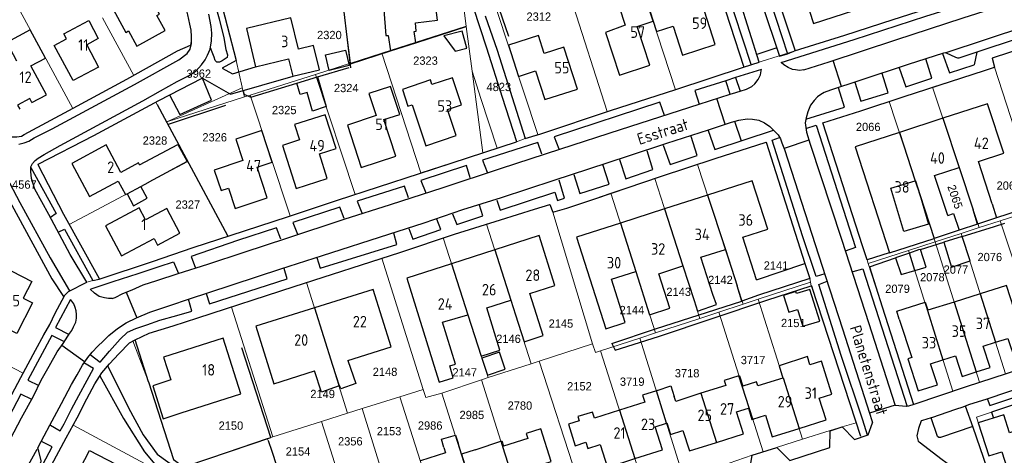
# Model space of a CAD drawing. Header units: metres. Extents: x 233874 to 239264, y 443832 to 448222.
# Tile 128 of 195: x 236482 to 236697, y 445817 to 445912. Entities that reach past the tile are written whole.
import ezdxf
from ezdxf.enums import TextEntityAlignment as Align

# ---------------------------------------------------------------- set-up
doc = ezdxf.new("R2010")
doc.units = ezdxf.units.M
doc.header["$MEASUREMENT"] = 0
for name, color, linetype in [('DAKRAND', 4, 'Continuous'), ('DAKRAND-BYG', 4, 'Continuous'), ('Goud-kadastrale grenzen', 13, 'Continuous'), ('HEG', 253, 'Continuous'), ('HEK', 253, 'Continuous'), ('HOOFDGEBOUW', 4, 'Continuous'), ('HUISNUMMER', 253, 'Continuous'), ('KANTVERH', 253, 'Continuous'), ('RASTER', 253, 'Continuous'), ('STRAATNAAM', 253, 'Continuous'), ('TUSSENMUUR', 253, 'Continuous')]:
    doc.layers.add(name, color=color, linetype=linetype)
doc.layers.add('G01 kadestrale perceelsgrens', color=73, linetype='Continuous', lineweight=0)
doc.layers.add('Z01 perceelnummer', color=73, linetype='Continuous', lineweight=13)
doc.styles.get("Standard").update_dxf_attribs({"font": 'iso.shx'})
doc.styles.add('Styledgn001', font='dgn001.shx')

# ---------------------------------------------------------------- blocks, each defined once
blk = doc.blocks.new('A$C1532452F')
at = {"layer": 'G01 kadestrale perceelsgrens'}
for p, q in [((236616.016, 445924.489), (236625.064, 445896.868)), ((236645.09, 445923.335), (236651.061, 445905.334)), ((236480.449, 445917.588), (236493.899, 445892.802)), ((236552.358, 445918.206), (236554.291, 445902.63)), ((236601.329, 445919.723), (236610.181, 445892.092)), ((236578.995, 445914.654), (236579.483, 445910.68)), ((236585.977, 445914.773), (236595.106, 445887.078)), ((236500.325, 445912.531), (236507.137, 445899.944)), ((236527.108, 445912.107), (236529.405, 445903.218)), ((236561.161, 445904.826), (236579.483, 445910.68)), ((236579.483, 445910.68), (236579.489, 445910.634)), ((236579.489, 445910.634), (236580.768, 445900.876)), ((236519.521, 445906.564), (236519.719, 445907.813)), ((236554.395, 445902.664), (236561.161, 445904.826)), ((236561.161, 445904.826), (236569.626, 445878.746)), ((236639.961, 445901.807), (236651.061, 445905.334)), ((236529.405, 445903.218), (236530.717, 445897.39)), ((236546.668, 445900.195), (236554.291, 445902.63)), ((236554.291, 445902.63), (236554.395, 445902.664)), ((236580.768, 445900.876), (236583.094, 445883.127)), ((236639.861, 445901.976), (236639.961, 445901.807)), ((236694.506, 445901.788), (236703.494, 445873.795)), ((236532.45, 445895.653), (236546.668, 445900.195)), ((236546.668, 445900.195), (236555.344, 445874.06)), ((236514.306, 445889.856), (236530.753, 445897.251)), ((236530.717, 445897.39), (236530.753, 445897.251)), ((236530.753, 445897.251), (236531.268, 445895.275)), ((236680.984, 445897.39), (236691.155, 445866.854)), ((236512.271, 445893.657), (236511.98, 445894.175)), ((236514.306, 445889.856), (236531.268, 445895.275)), ((236531.268, 445895.275), (236532.45, 445895.653)), ((236532.45, 445895.653), (236541.192, 445869.388)), ((236671.565, 445894.327), (236681.566, 445863.743)), ((236514.306, 445889.856), (236512.271, 445893.657)), ((236514.581, 445889.343), (236514.306, 445889.856)), ((236514.581, 445889.343), (236518.915, 445881.25)), ((236586.221, 445884.144), (236590.44, 445885.517)), ((236590.44, 445885.517), (236592.314, 445886.208)), ((236592.314, 445886.208), (236595.106, 445887.078)), ((236583.094, 445883.127), (236586.221, 445884.144)), ((236493.099, 445867.495), (236518.915, 445881.25)), ((236518.915, 445881.25), (236527.533, 445865.159)), ((236569.626, 445878.746), (236583.094, 445883.127)), ((236629.857, 445880.601), (236639.798, 445850.178)), ((236611.006, 445874.325), (236620.546, 445877.528)), ((236620.546, 445877.528), (236630.36, 445847.074)), ((236611.006, 445874.325), (236620.683, 445843.924)), ((236695.727, 445868.338), (236704.399, 445871.152)), ((236598.37, 445870.179), (236607.014, 445841.525)), ((236691.155, 445866.854), (236695.727, 445868.338)), ((236695.727, 445868.338), (236705.75, 445837.938)), ((236583.907, 445867.61), (236593.659, 445837.221)), ((236687.253, 445865.588), (236691.155, 445866.854)), ((236527.533, 445865.159), (236527.653, 445864.941)), ((236574.491, 445864.613), (236584.258, 445834.213)), ((236681.566, 445863.743), (236687.253, 445865.588)), ((236687.253, 445865.588), (236696.861, 445835.024)), ((236675.771, 445861.863), (236681.566, 445863.743)), ((236681.566, 445863.743), (236691.186, 445833.177)), ((236544.742, 445854.879), (236561.155, 445860.169)), ((236561.155, 445860.169), (236570.128, 445831.622)), ((236666.745, 445859.821), (236667.003, 445859.018)), ((236667.003, 445859.018), (236675.771, 445861.863)), ((236675.771, 445861.863), (236685.402, 445831.256)), ((236498.202, 445855.345), (236499.588, 445855.628)), ((236654.255, 445855.794), (236654.434, 445854.98)), ((236496.936, 445854.948), (236498.202, 445855.345)), ((236544.742, 445854.879), (236553.698, 445826.458)), ((236643.034, 445851.239), (236654.434, 445854.98)), ((236654.589, 445854.156), (236654.434, 445854.98)), ((236639.798, 445850.178), (236643.034, 445851.239)), ((236643.034, 445851.239), (236652.708, 445820.819)), ((236528.011, 445849.439), (236528.391, 445849.563)), ((236537.403, 445821.339), (236528.391, 445849.563)), ((236634.447, 445848.421), (236639.798, 445850.178)), ((236457.306, 445848.636), (236483.079, 445835.144)), ((236620.683, 445843.924), (236630.36, 445847.074)), ((236630.36, 445847.074), (236634.447, 445848.421)), ((236644.098, 445818.062), (236634.447, 445848.421)), ((236608.759, 445839.996), (236617.304, 445842.798)), ((236617.304, 445842.798), (236620.683, 445843.924)), ((236625.964, 445815.005), (236617.304, 445842.798)), ((236506.958, 445842.169), (236510.33, 445833.298)), ((236595.343, 445837.761), (236607.014, 445841.525)), ((236608.759, 445839.996), (236617.58, 445812.282)), ((236584.258, 445834.213), (236593.659, 445837.221)), ((236593.659, 445837.221), (236595.343, 445837.761)), ((236595.343, 445837.761), (236605.013, 445808.2)), ((236582.792, 445833.718), (236584.258, 445834.213)), ((236691.186, 445833.177), (236696.861, 445835.024)), ((236574.192, 445830.837), (236582.792, 445833.718)), ((236582.792, 445833.718), (236592.163, 445804.257)), ((236556.884, 445827.46), (236565.075, 445830.034)), ((236565.075, 445830.034), (236570.128, 445831.622)), ((236565.075, 445830.034), (236575.073, 445798.587)), ((236570.128, 445831.622), (236570.69, 445829.834)), ((236570.69, 445829.834), (236574.192, 445830.837)), ((236574.192, 445830.837), (236583.574, 445801.42)), ((236547.97, 445824.659), (236553.698, 445826.458)), ((236553.698, 445826.458), (236556.884, 445827.46)), ((236556.884, 445827.46), (236565.723, 445798.906)), ((236537.403, 445821.339), (236547.97, 445824.659)), ((236547.97, 445824.659), (236557.041, 445796.152)), ((236658.725, 445822.654), (236661.343, 445823.463)), ((236661.343, 445823.463), (236664.367, 445824.351)), ((236536.203, 445820.937), (236536.945, 445821.195)), ((236536.945, 445821.195), (236537.403, 445821.339)), ((236652.708, 445820.819), (236658.725, 445822.654)), ((236536.203, 445820.937), (236536.359, 445820.478)), ((236647.068, 445818.992), (236652.708, 445820.819)), ((236630.036, 445813.26), (236641.733, 445817.322)), ((236641.733, 445817.322), (236644.098, 445818.062)), ((236644.098, 445818.062), (236647.068, 445818.992))]:
    blk.add_line(p, q, dxfattribs=at)
at = {"layer": 'G01 kadestrale perceelsgrens', "flags": 128}
for points in [[(236519.719, 445907.813), (236519.724, 445908.46), (236519.642, 445909.801), (236519.312, 445911.137), (236518.916, 445913.118), (236517.815, 445917.571), (236515.771, 445926.031), (236514.415, 445931.352)], [(236630.956, 445929.411), (236630.998, 445929.283), (236639.861, 445901.976)], [(236651.061, 445905.334), (236661.894, 445908.722), (236672.462, 445912.109), (236681.348, 445914.995)], [(236710.44, 445909.133), (236693.965, 445903.719), (236694.506, 445901.788)], [(236507.137, 445899.944), (236516.665, 445905.302), (236519.521, 445906.564)], [(236580.768, 445900.876), (236582.695, 445894.963), (236586.221, 445884.144)], [(236625.064, 445896.868), (236625.152, 445896.896), (236639.865, 445901.776), (236639.961, 445901.807)], [(236680.984, 445897.39), (236692.285, 445901.039), (236694.506, 445901.788)], [(236493.899, 445892.802), (236493.923, 445892.815), (236505.666, 445899.117), (236507.137, 445899.944)], [(236610.181, 445892.092), (236610.879, 445892.325), (236625.064, 445896.868)], [(236671.565, 445894.327), (236674.803, 445895.395), (236680.984, 445897.39)], [(236511.98, 445894.175), (236498.347, 445886.801), (236486.254, 445880.59), (236491.837, 445869.775), (236493.099, 445867.495)], [(236671.565, 445894.327), (236665.372, 445892.284), (236657.12, 445889.617)], [(236480.53, 445886.616), (236481.68, 445886.601), (236482.721, 445886.775), (236483.311, 445887.088), (236493.899, 445892.802)], [(236595.106, 445887.078), (236595.772, 445887.286), (236610.181, 445892.092)], [(236657.12, 445889.617), (236665.776, 445862.883), (236666.745, 445859.821)], [(236629.857, 445880.601), (236633.722, 445881.873), (236644.822, 445885.471), (236654.255, 445855.794)], [(236620.546, 445877.528), (236621.822, 445877.956), (236629.857, 445880.601)], [(236555.344, 445874.06), (236569.305, 445878.642), (236569.626, 445878.746)], [(236541.192, 445869.388), (236551.48, 445872.792), (236555.344, 445874.06)], [(236598.37, 445870.179), (236601.384, 445871.097), (236607.456, 445873.133), (236611.006, 445874.325)], [(236583.907, 445867.61), (236586.963, 445868.563), (236594.372, 445870.88), (236597.731, 445871.906), (236598.37, 445870.179)], [(236482.007, 445869.113), (236489.335, 445855.731), (236491.935, 445851.765)], [(236527.653, 445864.941), (236528.373, 445865.174), (236540.618, 445869.198), (236541.192, 445869.388)], [(236493.099, 445867.495), (236499.585, 445855.777), (236499.588, 445855.628)], [(236574.491, 445864.613), (236576.936, 445865.438), (236583.907, 445867.61)], [(236499.588, 445855.628), (236511.241, 445859.489), (236520.077, 445862.487), (236527.653, 445864.941)], [(236561.155, 445860.169), (236565.039, 445861.421), (236574.491, 445864.613)], [(236667.003, 445859.018), (236670.025, 445849.598), (236676.827, 445828.36), (236676.999, 445828.415), (236685.402, 445831.256)], [(236491.935, 445851.765), (236492.108, 445852.115), (236492.935, 445852.931), (236496.936, 445854.948)], [(236528.391, 445849.563), (236542.026, 445854.004), (236544.742, 445854.879)], [(236664.367, 445824.351), (236654.745, 445853.861), (236654.589, 445854.156)], [(236483.079, 445835.144), (236485.775, 445840.169), (236487.537, 445843.496), (236488.876, 445845.767), (236490.012, 445848.233), (236491.586, 445851.057), (236491.935, 445851.765)], [(236528.011, 445849.439), (236521.089, 445847.184), (236515.706, 445845.463), (236510.47, 445843.845), (236506.958, 445842.169)], [(236607.014, 445841.525), (236607.642, 445839.661), (236608.759, 445839.996)], [(236474.4, 445818.821), (236477.246, 445824.34), (236482.583, 445834.221), (236483.079, 445835.144)], [(236510.33, 445833.298), (236515.812, 445816.361), (236517.078, 445815.445), (236518.28, 445815.126), (236518.781, 445814.988), (236536.203, 445820.937)], [(236685.402, 445831.256), (236688.403, 445832.271), (236691.186, 445833.177)], [(236693.862, 445826.679), (236697.317, 445827.856), (236698.529, 445828.249)], [(236693.261, 445817.165), (236690.539, 445825.588), (236693.862, 445826.679)], [(236484.913, 445806.819), (236489.258, 445815.171), (236492.402, 445821.069), (236493.927, 445823.843)], [(236493.927, 445823.843), (236520.26, 445809.691), (236515.473, 445800.732)], [(236536.359, 445820.478), (236537.161, 445818.159), (236542.531, 445801.716), (236545.589, 445792.504)]]:
    blk.add_lwpolyline(points, dxfattribs=at)
at = {"layer": 'G01 kadestrale perceelsgrens', "style": 'Styledgn001'}
blk.add_text('2065', height=1.8, rotation=288.79643, dxfattribs=at).set_placement((236685.907, 445873.559), align=Align.MIDDLE_CENTER)
at = {"layer": 'Z01 perceelnummer', "linetype": 'Continuous', "lineweight": 13, "style": 'Styledgn001'}
for s, p in [('2312', (236595.297, 445912.769)), ('2320', (236549.72, 445908.765)), ('2323', (236570.637, 445903.187)), ('3962', (236521.295, 445900.359)), ('4823', (236586.593, 445897.459)), ('2324', (236553.387, 445897.225)), ('2325', (236539.887, 445892.436)), ('2066', (236666.992, 445888.761)), ('2328', (236511.761, 445885.8)), ('2326', (236524.758, 445886.503)), ('4567', (236483.331, 445876.21)), ('2064', (236697.61, 445875.991)), ('2327', (236518.903, 445871.864)), ('2076', (236693.458, 445860.443)), ('2141', (236646.93, 445858.599)), ('2077', (236686.08, 445857.708)), ('2142', (236634.828, 445855.464)), ('2078', (236680.955, 445856.046)), ('2143', (236625.74, 445852.866)), ('2079', (236673.375, 445853.54)), ('2144', (236615.566, 445848.907)), ('2145', (236600.113, 445845.965)), ('2151', (236650.685, 445846.087)), ('2146', (236588.706, 445842.639)), ('3717', (236641.935, 445838.028)), ('2148', (236561.832, 445835.462)), ('2147', (236579.177, 445835.345)), ('3719', (236615.625, 445833.318)), ('3718', (236627.574, 445835.156)), ('2152', (236604.144, 445832.309)), ('2149', (236548.249, 445830.644)), ('2780', (236591.188, 445828.115)), ('2985', (236580.727, 445826.075)), ('2150', (236528.287, 445823.75)), ('2153', (236562.707, 445822.54)), ('2986', (236571.65, 445823.774)), ('2356', (236554.278, 445820.331)), ('2154', (236542.892, 445818.123))]:
    blk.add_text(s, height=1.8, dxfattribs=at).set_placement(p, align=Align.MIDDLE_CENTER)

msp = doc.modelspace()

# ---------------------------------------------------------------- linework, layer by layer
at = {"layer": 'DAKRAND'}
for p, q in [((236563.02, 445905.3), (236568.53, 445907.08)), ((236677.23, 445877), (236677.3, 445877.02)), ((236677.3, 445877.02), (236678.2, 445874.04)), ((236690.75, 445867.58), (236689.82, 445870.68)), ((236693.96, 445872.03), (236694.91, 445868.94)), ((236694.91, 445868.94), (236690.75, 445867.58)), ((236686.76, 445866.27), (236681.35, 445864.5)), ((236630.55, 445860.38), (236635.9, 445862.11)), ((236621.41, 445856.82), (236626.66, 445858.54)), ((236642.65, 445855.48), (236653.23, 445859.01))]:
    msp.add_line(p, q, dxfattribs=at)
for points in [[(236563.68, 445914.49), (236561.6, 445914.26), (236562.03, 445908.63), (236562.52, 445908.66), (236563.02, 445905.3)], [(236568.53, 445907.08), (236568.2, 445909.52), (236568.58, 445909.58), (236568.43, 445911.39)], [(236572.02, 445897.98), (236571.71, 445898.99), (236565.65, 445896.91), (236566.79, 445893.29), (236567.75, 445893.59)], [(236508.38, 445880.52), (236516.74, 445884.97), (236518.8, 445881.27), (236510.39, 445876.77)], [(236678.2, 445874.04), (236680.14, 445867.6), (236674.78, 445865.98), (236671.93, 445875.4), (236677.23, 445877)], [(236505.68, 445874.2), (236507.05, 445871.62), (236510.04, 445873.27), (236508.65, 445875.78)], [(236684.3, 445869.47), (236685.59, 445869.89), (236686.76, 445866.27)], [(236653.23, 445859.01), (236654.26, 445855.79), (236643.1, 445852.15), (236639.5, 445850.82), (236638.49, 445854.15)], [(236629.08, 445850.99), (236629.83, 445848.63), (236633.95, 445850.08), (236633.15, 445852.3)], [(236673.76, 445846.89), (236673.22, 445848.65), (236679.4, 445850.65), (236680, 445848.85)], [(236654.29, 445837.01), (236653.76, 445838.76), (236647.58, 445836.79), (236648.42, 445834.11)], [(236553.74, 445837.94), (236555.49, 445832.93), (236552.2, 445831.72), (236551.91, 445832.45), (236551.82, 445832.42)], [(236572.85, 445835.76), (236573.58, 445833.24), (236576.68, 445834.14), (236575.92, 445836.75)], [(236551.82, 445832.42), (236548.03, 445831.04), (236546.49, 445835.66)], [(236515.18, 445833.7), (236511.27, 445832.43), (236513.54, 445825.23), (236517.48, 445826.51)], [(236621.05, 445831.37), (236624.06, 445832.38), (236624.77, 445830.07)], [(236604.09, 445824.81), (236601.73, 445824.09), (236603.19, 445819.34), (236605.57, 445820.18)], [(236574.64, 445818.96), (236574.1, 445820.77), (236577.16, 445821.69), (236577.73, 445819.94)], [(236581.42, 445818.5), (236587.22, 445820.46), (236587.64, 445819.26)]]:
    msp.add_lwpolyline(points, dxfattribs=at)
at = {"layer": 'DAKRAND-BYG'}
for p, q in [((236542.63, 445898.27), (236547.11, 445899.63)), ((236687.45, 445864.9), (236683.47, 445863.68)), ((236675.95, 445861.3), (236672.95, 445860.27))]:
    msp.add_line(p, q, dxfattribs=at)
for points in [[(236579.66, 445905.88), (236578.63, 445909.6), (236574.63, 445908.55), (236577.1, 445905.26), (236579.66, 445905.88)], [(236548.88, 445904.42), (236553.23, 445905.45), (236554.02, 445902.1), (236549.67, 445901.07), (236548.88, 445904.42)], [(236547.11, 445899.63), (236549.03, 445893.17), (236546.06, 445892.22), (236544.87, 445896.22), (236543.35, 445895.84), (236542.63, 445898.27)], [(236683.47, 445863.68), (236685.14, 445858.24), (236689.16, 445859.6), (236687.45, 445864.9)], [(236678.36, 445862.11), (236677.95, 445861.99), (236675.95, 445861.3)], [(236677.15, 445857.49), (236679.58, 445858.21), (236678.36, 445862.11)], [(236672.95, 445860.27), (236674.16, 445856.62), (236677.15, 445857.49)], [(236656.44, 445846.51), (236654.31, 445853.38), (236651.4, 445852.48), (236651.26, 445852.93), (236648.58, 445852.1), (236649.71, 445848.45), (236651.62, 445849.04), (236652.76, 445845.36), (236656.44, 445846.51)], [(236586.75, 445839.74), (236582.88, 445838.44), (236584.13, 445834.72), (236588, 445836.02), (236586.75, 445839.74)]]:
    msp.add_lwpolyline(points, dxfattribs=at)
at = {"layer": 'HEG'}
for p, q in [((236547.11, 445899.63), (236554.03, 445901.72)), ((236512.27, 445893.66), (236527.53, 445865.16)), ((236514.71, 445889.39), (236527.15, 445893.51))]:
    msp.add_line(p, q, dxfattribs=at)
for points in [[(236588.76, 445908.46), (236586.01, 445916.46), (236581.86, 445938.09), (236581.45, 445943.01), (236583.6, 445947.7)], [(236549.96, 445934.47), (236552.09, 445920.59), (236554.33, 445901.63)], [(236531.02, 445896.49), (236531.13, 445895.9), (236532.59, 445895.24), (236542.63, 445898.27)], [(236510.33, 445833.3), (236515.81, 445816.36), (236517.08, 445815.45), (236518.28, 445815.13), (236518.78, 445814.99), (236536.95, 445821.2), (236530.66, 445840.65)]]:
    msp.add_lwpolyline(points, dxfattribs=at)
at = {"layer": 'HEK'}
for p, q in [((236568.53, 445907.08), (236579.49, 445910.63)), ((236554.31, 445902.47), (236563.02, 445905.3)), ((236510.33, 445833.3), (236507.47, 445842.41))]:
    msp.add_line(p, q, dxfattribs=at)
at = {"layer": 'HOOFDGEBOUW'}
for p, q in [((236488.15, 445895.75), (236484.76, 445902.03)), ((236484.99, 445894.04), (236488.15, 445895.75)), ((236683.23, 445890.65), (236673.78, 445887.56)), ((236632.04, 445873.91), (236622.68, 445870.9)), ((236622.68, 445870.9), (236613.08, 445867.82)), ((236681.32, 445864.49), (236681.35, 445864.5)), ((236585.7, 445862.01), (236576.3, 445858.97)), ((236635.9, 445862.11), (236638.49, 445854.15)), ((236633.15, 445852.3), (236630.55, 445860.38)), ((236626.66, 445858.54), (236629.08, 445850.99)), ((236691.39, 445852.44), (236685.69, 445850.64)), ((236589.21, 445851.05), (236590.24, 445847.87)), ((236685.69, 445850.64), (236680, 445848.85)), ((236638.95, 445834.62), (236638.85, 445834.58)), ((236638.95, 445834.62), (236639.67, 445832.36)), ((236648.42, 445834.11), (236642.97, 445832.38)), ((236636, 445832.5), (236630.59, 445830.78)), ((236621.05, 445831.37), (236620.88, 445831.32)), ((236625.1, 445829.03), (236624.77, 445830.07)), ((236630.59, 445830.78), (236625.1, 445829.03)), ((236657.83, 445825.01), (236656.33, 445829.72)), ((236618.36, 445828.86), (236612.86, 445827.11)), ((236612.86, 445827.11), (236607.39, 445825.37)), ((236639.87, 445821.98), (236638.36, 445826.73)), ((236641.86, 445825.12), (236644.61, 445825.99)), ((236620.6, 445823.51), (236623.07, 445824.29)), ((236622.2, 445818.47), (236620.6, 445823.51)), ((236623.07, 445824.29), (236623.18, 445824.33)), ((236623.18, 445824.33), (236623.98, 445821.82)), ((236651.97, 445823.14), (236657.83, 445825.01)), ((236623.98, 445821.82), (236626.68, 445822.68)), ((236626.68, 445822.68), (236628.1, 445818.23)), ((236633.99, 445820.11), (236639.87, 445821.98)), ((236578.48, 445817.56), (236577.73, 445819.94)), ((236592.91, 445820.94), (236587.64, 445819.26)), ((236628.1, 445818.23), (236633.99, 445820.11)), ((236575.01, 445817.81), (236569.52, 445816.07)), ((236574.64, 445818.96), (236575.01, 445817.81)), ((236581.42, 445818.5), (236578.48, 445817.56)), ((236616.21, 445816.57), (236622.2, 445818.47))]:
    msp.add_line(p, q, dxfattribs=at)
for points in [[(236666.13, 445914.84), (236662.59, 445925.68), (236651.57, 445922.09), (236655.11, 445911.25), (236666.13, 445914.84)], [(236513.97, 445909.75), (236512.18, 445913.03), (236512.73, 445913.33), (236507.96, 445922.08), (236504.15, 445920.01), (236505.82, 445916.95), (236502.29, 445915.03), (236505.39, 445909.33), (236505.99, 445909.66), (236507.78, 445906.37), (236513.97, 445909.75)], [(236568.43, 445911.39), (236573.27, 445912.02), (236572.75, 445916.01), (236573.6, 445916.12), (236573.14, 445919.62), (236568.08, 445918.96), (236567.56, 445922.98), (236562.66, 445922.34), (236563.68, 445914.49)], [(236626.52, 445914.4), (236625.25, 445918.34), (236618.73, 445916.24), (236620.18, 445911.76)], [(236620.17, 445911.76), (236618.52, 445916.8), (236612.8, 445914.92), (236614.11, 445910.92), (236609.83, 445909.29), (236612.86, 445900.05), (236619.48, 445902.22), (236616.73, 445910.63), (236620.17, 445911.76)], [(236633.7, 445906.71), (236630.78, 445915.77), (236626.52, 445914.4)], [(236499.43, 445908), (236496.9, 445906.65), (236499.49, 445901.8), (236493.92, 445898.83), (236489.82, 445906.5), (236492.48, 445907.92), (236491.89, 445909.01), (236497.34, 445911.92), (236499.43, 445908)], [(236547.56, 445901.17), (236546.28, 445906.5), (236542.98, 445905.71), (236541.35, 445912.51), (236531.65, 445910.18), (236533.65, 445901.84), (236540.84, 445903.56), (236541.75, 445899.78), (236547.56, 445901.17)], [(236620.18, 445911.76), (236620.91, 445909.5), (236624.54, 445910.67)], [(236484.76, 445902.03), (236487.93, 445903.74), (236484.61, 445909.89), (236479.48, 445907.12), (236481.62, 445903.14)], [(236624.54, 445910.67), (236626.56, 445904.4), (236633.7, 445906.71)], [(236596.49, 445904.71), (236595.21, 445908.66), (236588.7, 445906.56), (236590.91, 445899.75), (236594.58, 445900.94)], [(236603.71, 445897.01), (236600.77, 445906.1), (236596.49, 445904.71)], [(236594.58, 445900.94), (236596.6, 445894.71), (236603.71, 445897.01)], [(236567.75, 445893.59), (236570.7, 445884.68), (236577.34, 445886.88), (236575.45, 445892.57), (236578.44, 445893.56), (236576.49, 445899.46), (236572.02, 445897.98)], [(236565.06, 445891.49), (236563.04, 445897.59), (236558.32, 445896.03), (236559.92, 445891.21), (236553.63, 445889.13), (236556.67, 445879.93), (236564.2, 445882.42), (236561.59, 445890.34), (236565.06, 445891.49)], [(236484.99, 445894.04), (236484.5, 445894.94), (236481.85, 445893.49), (236482.31, 445892.6)], [(236693.96, 445872.03), (236690.97, 445881.23), (236696.49, 445883.03), (236692.97, 445893.82), (236683.23, 445890.65)], [(236551.16, 445884.03), (236548.79, 445891.4), (236542.15, 445889.27), (236543.22, 445885.93), (236539.51, 445884.74), (236542.52, 445875.37), (236549.25, 445877.54), (236547.54, 445882.87), (236551.16, 445884.03)], [(236537.29, 445881.11), (236535.01, 445887.95), (236529.36, 445886.06), (236530.9, 445881.42), (236524.66, 445879.34), (236526.14, 445874.92), (236527.73, 445875.45), (236529.21, 445871.02), (236536.21, 445873.36), (236533.99, 445880.01), (236537.29, 445881.11)], [(236673.78, 445887.56), (236664.12, 445884.42), (236671.65, 445861.34), (236681.32, 445864.49)], [(236508.38, 445880.52), (236508.17, 445880.92), (236504.34, 445878.87), (236501.16, 445884.83), (236493.65, 445880.82), (236497.5, 445873.6), (236503.78, 445876.95), (236505.35, 445874.02), (236505.68, 445874.2)], [(236684.3, 445869.47), (236681.45, 445878.18), (236686.8, 445879.92)], [(236686.8, 445879.92), (236686.81, 445879.93), (236689.82, 445870.68)], [(236642.65, 445855.48), (236639.67, 445864.75), (236645.15, 445866.51), (236641.77, 445877.03), (236632.04, 445873.91)], [(236508.65, 445875.78), (236510.41, 445876.73), (236510.39, 445876.77)], [(236517.14, 445865.64), (236514.31, 445870.99), (236509.71, 445868.55), (236508.33, 445871.15), (236500.96, 445867.24), (236504.45, 445860.67), (236511.55, 445864.44), (236512.28, 445863.06), (236517.14, 445865.64)], [(236613.08, 445867.82), (236603.5, 445864.74), (236609.9, 445844.83), (236614.13, 445846.19), (236611.11, 445855.59), (236616.39, 445857.29)], [(236590.24, 445847.87), (236592.14, 445841.99), (236596.25, 445843.33), (236593.36, 445852.53), (236598.78, 445854.28), (236595.37, 445865.13), (236585.7, 445862.01)], [(236485.12, 445850.44), (236481.66, 445843.83), (236479.61, 445844.9), (236477.8, 445841.44), (236472.11, 445844.41), (236477.25, 445854.23), (236476.32, 445854.71), (236478.33, 445858.54), (236484.94, 445855.09), (236483.07, 445851.51), (236485.12, 445850.44)], [(236576.3, 445858.97), (236566.55, 445855.81), (236572.85, 445835.76)], [(236616.39, 445857.29), (236619.41, 445847.89), (236623.82, 445849.3), (236621.41, 445856.82)], [(236553.74, 445837.94), (236563.18, 445840.91), (236559.25, 445853.41), (236546.47, 445849.39)], [(236694.7, 445841.88), (236697.41, 445842.73), (236698.96, 445838.01), (236702.06, 445838.99), (236697.06, 445854.22), (236691.39, 445852.44)], [(236546.47, 445849.39), (236533.69, 445845.36), (236537.63, 445832.86), (236546.49, 445835.66)], [(236582.76, 445838.88), (236586.84, 445840.2), (236583.97, 445849.36), (236589.21, 445851.05)], [(236575.92, 445836.75), (236577.17, 445837.16), (236574.32, 445846.23), (236579.85, 445847.86)], [(236579.85, 445847.86), (236582.74, 445838.87), (236582.76, 445838.88)], [(236673.76, 445846.89), (236676.51, 445838.55), (236675.59, 445838.26), (236677.88, 445831.3), (236682.06, 445832.62), (236680.54, 445837.22), (236683.26, 445838.08)], [(236517.48, 445826.51), (236530.46, 445830.65), (236526.59, 445842.78), (236513.61, 445838.63), (236515.18, 445833.7)], [(236690.48, 445835.43), (236693.53, 445836.39), (236692, 445841.03), (236694.7, 445841.88)], [(236683.26, 445838.08), (236685.96, 445838.93), (236687.43, 445834.47), (236690.48, 445835.43)], [(236656.33, 445829.72), (236659.09, 445830.6), (236656.8, 445837.8), (236654.29, 445837.01)], [(236638.85, 445834.58), (236635.66, 445833.57), (236636, 445832.5)], [(236642.97, 445832.38), (236642.67, 445833.31), (236639.67, 445832.36)], [(236620.88, 445831.32), (236617.88, 445830.37), (236618.36, 445828.86)], [(236607.39, 445825.37), (236606.96, 445826.71), (236603.81, 445825.71), (236604.09, 445824.81)], [(236638.36, 445826.73), (236640.91, 445827.54), (236641.7, 445825.07), (236641.86, 445825.12)], [(236644.61, 445825.99), (236646.11, 445821.28), (236651.97, 445823.14)], [(236700.23, 445822.98), (236697.76, 445822.18), (236696.49, 445826.11), (236690.95, 445824.32), (236693.26, 445817.16), (236696.07, 445818.08), (236698.43, 445810.79), (236703.63, 445812.47)], [(236595.22, 445815.08), (236598.02, 445815.97), (236595.77, 445823.06), (236592.56, 445822.04), (236592.91, 445820.94)], [(236605.57, 445820.18), (236606, 445818.8), (236608.64, 445819.65)], [(236608.64, 445819.65), (236610.23, 445814.67), (236616.21, 445816.57)], [(236507.29, 445809.12), (236502.9, 445800.72), (236491.46, 445806.7), (236497.54, 445818.35), (236508.99, 445812.38)]]:
    msp.add_lwpolyline(points, dxfattribs=at)
at = {"layer": 'KANTVERH'}
for p, q in [((236683.73, 445904.91), (236705.21, 445912)), ((236647.1, 445905.96), (236642.72, 445904.49)), ((236690.65, 445905.01), (236690.02, 445902.26)), ((236661.2, 445897.55), (236659.36, 445903.2)), ((236638.14, 445899.49), (236635.99, 445898.81)), ((236636.97, 445895.89), (236635.99, 445898.81)), ((236638.14, 445899.49), (236639.13, 445896.57)), ((236630.23, 445893.72), (236636.97, 445895.89)), ((236635.86, 445889.36), (236634.02, 445894.94)), ((236637.92, 445890.01), (236639.35, 445885.72)), ((236653.45, 445888.43), (236655.65, 445889.14)), ((236654.1, 445885.87), (236648.7, 445884.09)), ((236690.75, 445867.58), (236686.76, 445866.27)), ((236678.36, 445862.11), (236683.47, 445863.68)), ((236667.27, 445858.32), (236672.95, 445860.27)), ((236492.93, 445852.93), (236496.94, 445854.95)), ((236654.74, 445853.86), (236665.32, 445821.42)), ((236505.48, 445852.77), (236507.79, 445847.23)), ((236620.68, 445844.79), (236639.5, 445850.82)), ((236611.2, 445841.63), (236620.68, 445844.79)), ((236611.93, 445840.2), (236621.36, 445843.16)), ((236496.45, 445837.62), (236491.48, 445841.16)), ((236611.2, 445841.63), (236611.93, 445840.2)), ((236672.87, 445828.23), (236667.31, 445826.43))]:
    msp.add_line(p, q, dxfattribs=at)
for points in [[(236562.19, 445984.82), (236568.59, 445973.23), (236572.03, 445966.59), (236577.13, 445957.31), (236573.66, 445954.59), (236575.25, 445942.33), (236576.91, 445930.98), (236578.22, 445920.01), (236578.99, 445914.65), (236581.03, 445914.85), (236583.88, 445905.96), (236587.32, 445895.24), (236590.44, 445885.57)], [(236519.64, 445909.8), (236519.31, 445911.14), (236518.92, 445913.12), (236517.82, 445917.57), (236515.77, 445926.03), (236511.6, 445942.4), (236508.14, 445958.1), (236507.52, 445961.22), (236507.04, 445962.25), (236506.43, 445962.83), (236505.92, 445963.32), (236505.22, 445963.55), (236504.32, 445963.68), (236503.43, 445963.66), (236502.04, 445963.52), (236500.85, 445963.35), (236498.05, 445970), (236519.8, 445976.29), (236535.31, 445980.84)], [(236672.07, 445976.44), (236671.87, 445976.44), (236654.48, 445969.16), (236636.09, 445961.8), (236635.3, 445961.58), (236634.66, 445961.27), (236633.93, 445960.8), (236633.14, 445960.24), (236632.36, 445959.62), (236631.73, 445958.81), (236631.16, 445957.9), (236630.89, 445956.9), (236630.91, 445955.85), (236631.04, 445954.51), (236631.58, 445952.93), (236633.71, 445946.96), (236637.38, 445934.86), (236643.92, 445915.41), (236647.7, 445904.17), (236649.45, 445904.69), (236650.78, 445905.22)], [(236512.64, 445970.32), (236517.52, 445950.91), (236523.54, 445925.92), (236529.4, 445903.22), (236526.41, 445901.55), (236528.63, 445900.31), (236533.65, 445901.84)], [(236580.54, 445951.96), (236582.45, 445951.16), (236583.85, 445950.85), (236585.05, 445950.78), (236586.1, 445950.75), (236587.34, 445950.78), (236588.53, 445950.86), (236589.77, 445950.94), (236595.23, 445951.57), (236622.89, 445953.97), (236631, 445929.28), (236639.92, 445901.79)], [(236640.73, 445936.48), (236651.06, 445905.33)], [(236650.93, 445905.33), (236661.89, 445908.72), (236672.46, 445912.11), (236682.88, 445915.49), (236697.01, 445920.01), (236702.14, 445921.73), (236720.06, 445927.68), (236738.48, 445933.74), (236741.55, 445934.51), (236743.12, 445930.53)], [(236652.97, 445901.19), (236658.5, 445902.92), (236673.01, 445907.74), (236687.63, 445912.47), (236704.13, 445917.79), (236730.35, 445926.38), (236744.91, 445931.11)], [(236521.34, 445921.63), (236522.98, 445922.03), (236525.76, 445912.29), (236526.75, 445908.13), (236527.21, 445905.6), (236527.53, 445904.47), (236527.5, 445903.87), (236527.06, 445903.61), (236526.37, 445903.15), (236525.78, 445902.83), (236525.23, 445902.82), (236524.88, 445903.21), (236524.61, 445903.95), (236524.35, 445904.64), (236523.82, 445905.95)], [(236641.54, 445902.32), (236636.07, 445918.95), (236637.95, 445919.4)], [(236648.05, 445902.77), (236663.91, 445907.82), (236679.51, 445912.83), (236691.22, 445916.59), (236699.32, 445919.17), (236700.38, 445916.58)], [(236583.61, 445912.97), (236586.23, 445905.47), (236592.31, 445886.21), (236595.77, 445887.29), (236610.88, 445892.33), (236625.15, 445896.9), (236639.86, 445901.78), (236643.23, 445902.87), (236639.02, 445916.19)], [(236644.02, 445915.41), (236645.75, 445915.95), (236649.42, 445904.68)], [(236496.94, 445854.95), (236493.29, 445861), (236488.65, 445869.7), (236485.58, 445875.2), (236484.88, 445877.57), (236484.75, 445879.06), (236484.77, 445880.06), (236485.1, 445880.81), (236485.68, 445881.47), (236486.32, 445881.93), (236487.64, 445882.76), (236491.13, 445884.69), (236509.11, 445894.42), (236512.99, 445896.65), (236516.62, 445898.68), (236519.08, 445899.89), (236520.7, 445900.97), (236521.91, 445902.29), (236522.68, 445903.35), (236523.21, 445904.36), (236523.77, 445905.67), (236524.08, 445907.47), (236524.14, 445909.16), (236524, 445910.65), (236523.49, 445913.28)], [(236482.12, 445885.02), (236483.3, 445885.3), (236484.29, 445885.67), (236485.47, 445886.39), (236489.4, 445888.38), (236507.29, 445897.96), (236516.96, 445903.37), (236518.77, 445904.75), (236519.44, 445905.67), (236519.71, 445906.92), (236519.72, 445908.46), (236519.64, 445909.8)], [(236703.53, 445909.32), (236686.7, 445903.69), (236686.5, 445903.69), (236686.05, 445903.88), (236684.03, 445904.82), (236683.73, 445904.91), (236683.39, 445904.81), (236675.68, 445902.33), (236665.17, 445898.85), (236658.75, 445896.75), (236657.42, 445896.22), (236656.68, 445895.81), (236655.99, 445895.29), (236655.22, 445894.48), (236654.45, 445893.47), (236653.88, 445892.06), (236653.46, 445890.75), (236653.29, 445889.66), (236653.42, 445888.61), (236653.59, 445887.62), (236654.35, 445885), (236661.16, 445864.36), (236667.12, 445845.99)], [(236713.71, 445910.21), (236693.96, 445903.72), (236694.51, 445901.79)], [(236465.48, 445898.06), (236471.17, 445893.37), (236472.84, 445892.06), (236474.42, 445890.76), (236475.94, 445889.45), (236476.91, 445888.48), (236477.98, 445887.51), (236478.99, 445886.89), (236480.34, 445886.62), (236481.68, 445886.6), (236482.72, 445886.78), (236483.31, 445887.09), (236493.92, 445892.82), (236505.67, 445899.12), (236516.67, 445905.3), (236519.52, 445906.56)], [(236683.19, 445904.74), (236684.68, 445900.56), (236690.02, 445902.26)], [(236652.97, 445901.19), (236652.07, 445901.07), (236651.17, 445901.15), (236650.48, 445901.28), (236649.57, 445901.66), (236648.66, 445902.28), (236648.05, 445902.77)], [(236673.71, 445901.59), (236675.15, 445897.49), (236680.83, 445899.37), (236679.54, 445903.57)], [(236639.13, 445896.57), (236640.52, 445897.01), (236641.66, 445897.54), (236642.34, 445898.15), (236643.01, 445899.06), (236643.54, 445900.12), (236643.72, 445900.97), (236643.76, 445901.27), (236638.14, 445899.49)], [(236671.54, 445861.32), (236666.74, 445859.82), (236665.78, 445862.88), (236657.12, 445889.62), (236665.37, 445892.28), (236674.8, 445895.4), (236692.29, 445901.04), (236694.51, 445901.79)], [(236521.93, 445899.31), (236512.5, 445894.45), (236498.35, 445886.8), (236486.25, 445880.59), (236491.84, 445869.78), (236499.58, 445855.78)], [(236514.93, 445895.71), (236517.2, 445891.48), (236524.09, 445894.58), (236522.08, 445899.36), (236528.19, 445895.92), (236541.81, 445899.79)], [(236635.99, 445898.81), (236629.29, 445896.7), (236630.23, 445893.72)], [(236664.08, 445898.52), (236665.42, 445894.33), (236671.35, 445896.16), (236670.01, 445900.36)], [(236636.97, 445895.89), (236637.46, 445896.04), (236639.13, 445896.57)], [(236653.41, 445890.42), (236661.82, 445893.04), (236660.52, 445897.29)], [(236622.64, 445891.28), (236621.63, 445894.17), (236598.67, 445886.61), (236599.63, 445883.99)], [(236458.07, 445893.95), (236475.16, 445880.27), (236476.48, 445879.11), (236480.59, 445871.7), (236489.33, 445855.73), (236491.86, 445851.87)], [(236502.42, 445851.41), (236503.12, 445851.63), (236504.74, 445852.47), (236506.76, 445853.31), (236509.17, 445854.36), (236512.14, 445855.33), (236516.83, 445856.84), (236523.25, 445858.88), (236531.2, 445861.51), (236540.48, 445864.52), (236552.97, 445868.65), (236563, 445871.87), (236574.45, 445875.58), (236586.95, 445879.71), (236600.08, 445883.96), (236613.07, 445888.2), (236630.23, 445893.72)], [(236614.8, 445882.47), (236623.19, 445885.25), (236632.23, 445888.16), (236637.26, 445889.82), (236638.8, 445890.26), (236640.68, 445890.5), (236641.83, 445890.43), (236643.18, 445890.21), (236644.39, 445889.64), (236645.6, 445888.88), (236646.62, 445887.85), (236647.38, 445887.03), (236647.9, 445886.19), (236648.22, 445885.3), (236648.8, 445883.83), (236657.73, 445856.17), (236661.38, 445844.81), (236667.29, 445826.49), (236667.78, 445824.86), (236667.93, 445824.32)], [(236632.13, 445888.01), (236633.63, 445883.81), (236646.4, 445888.07)], [(236655.65, 445889.14), (236664.24, 445862.55), (236662.01, 445861.74)], [(236490.69, 445865.88), (236492.06, 445866.5), (236498.2, 445855.34), (236499.59, 445855.63), (236511.24, 445859.49), (236520.08, 445862.49), (236528.37, 445865.17), (236540.62, 445869.2), (236551.48, 445872.79), (236569.3, 445878.64), (236590.44, 445885.52)], [(236521.09, 445847.18), (236542.03, 445854), (236565.04, 445861.42), (236576.94, 445865.44), (236586.96, 445868.56), (236594.37, 445870.88), (236597.73, 445871.91), (236598.37, 445870.18), (236601.38, 445871.1), (236607.46, 445873.13), (236621.82, 445877.96), (236633.72, 445881.87), (236644.82, 445885.47), (236653.23, 445859.01)], [(236622.4, 445884.79), (236623.9, 445880.59), (236629.73, 445882.52), (236628.43, 445886.67)], [(236657.52, 445856.79), (236655.64, 445856.17), (236652.69, 445865.06), (236646.07, 445885.9), (236647.72, 445886.48)], [(236595.93, 445882.81), (236595.07, 445885.38), (236583.07, 445881.56), (236584.03, 445878.89)], [(236612.83, 445881.67), (236614.27, 445877.48), (236620.14, 445879.51), (236618.85, 445883.56)], [(236737.27, 445883.5), (236736.97, 445884.65), (236703.49, 445873.79), (236704.13, 445871.97), (236694.91, 445868.94)], [(236499.34, 445841.04), (236500.46, 445842.16), (236501.72, 445843.34), (236503.58, 445844.87), (236505.49, 445846.11), (236507.75, 445847.21), (236510.66, 445848.43), (236515, 445849.92), (236519.25, 445851.37), (236523.49, 445852.72), (236539.15, 445857.87), (236548.23, 445860.77), (236562.65, 445865.45), (236570.36, 445867.87), (236578.75, 445870.76), (236587.2, 445873.4), (236598.65, 445877.15), (236606.2, 445879.67), (236614.8, 445882.47)], [(236484.72, 445879.94), (236490.24, 445869.89), (236488.99, 445869.07)], [(236580.37, 445877.71), (236579.57, 445880.33), (236569.64, 445877.11), (236570.7, 445874.45)], [(236602.9, 445878.4), (236604.24, 445874.3), (236610.61, 445876.29), (236609.27, 445880.59)], [(236479.4, 445877.99), (236482.32, 445872.33)], [(236586.17, 445872.82), (236586.91, 445870.65), (236598.76, 445874.57), (236599.4, 445872.74), (236600.89, 445873.23), (236599.7, 445877.18)], [(236566.94, 445873.36), (236566.04, 445875.88), (236555.76, 445872.59), (236556.77, 445870.03)], [(236482.32, 445872.33), (236488.93, 445860.3), (236493.18, 445853.09)], [(236552.97, 445868.8), (236552.01, 445871.31), (236541.79, 445867.98), (236542.75, 445865.42)], [(236576.53, 445869.86), (236577.48, 445867.49), (236583.11, 445869.42), (236582.41, 445871.74)], [(236567, 445866.64), (236567.9, 445864.33), (236573.98, 445866.41), (236573.13, 445868.68)], [(236539.14, 445864.34), (236538.24, 445866.8), (236529.69, 445864.06), (236519.62, 445860.59), (236520.55, 445858.02)], [(236687.45, 445864.9), (236694.5, 445867.06), (236696.73, 445867.81)], [(236546.96, 445860.36), (236547.7, 445858.02), (236564.4, 445863.15), (236563.74, 445865.62)], [(236497.85, 445853.49), (236502.68, 445855.15), (236508.07, 445856.88), (236512.66, 445858.38), (236515.82, 445859.4), (236516.85, 445856.84)], [(236522.9, 445852.52), (236523.65, 445850.28), (236540.54, 445855.71), (236539.89, 445857.93)], [(236663.72, 445857.26), (236665.84, 445857.91), (236675.49, 445827.94)], [(236667.28, 445858.29), (236670.02, 445849.6), (236676.83, 445828.36)], [(236502.42, 445851.41), (236501.63, 445851.45), (236500.78, 445851.53), (236499.63, 445851.85), (236498.62, 445852.57), (236497.67, 445853.47)], [(236621.36, 445843.16), (236644.91, 445851.04), (236654.59, 445854.16), (236654.8, 445853.81)], [(236666.86, 445821.7), (236665.79, 445824.96), (236661.12, 445838.98), (236656.27, 445854.45), (236658.05, 445855.16)], [(236433.5, 445740.88), (236436.57, 445746.86), (236440.34, 445754.17), (236444.2, 445761.39), (236445.23, 445763.47), (236450.07, 445772.58), (236454.44, 445781), (236461.3, 445793.85), (236465.49, 445801.86), (236471.63, 445813.46), (236477.25, 445824.34), (236482.58, 445834.22), (236485.77, 445840.17), (236487.54, 445843.5), (236488.88, 445845.77), (236490.01, 445848.23), (236491.59, 445851.06), (236492.11, 445852.11), (236492.93, 445852.93)], [(236493.37, 445851.2), (236490.14, 445845.1), (236493.06, 445843.58)], [(236493.64, 445844.44), (236494.01, 445845.24), (236494.54, 445846.3), (236494.67, 445847.15), (236494.65, 445847.95), (236494.63, 445848.74), (236494.36, 445849.48), (236494.09, 445850.22), (236493.42, 445851.15)], [(236497.65, 445839.21), (236499.82, 445837.57), (236501.85, 445839.96), (236504.18, 445842.6), (236505.79, 445844.08), (236507.56, 445844.92), (236509.98, 445845.72), (236512.79, 445846.69), (236516.5, 445847.72), (236519.76, 445848.65), (236519.04, 445851.3)], [(236507.47, 445842.41), (236510.47, 445843.84), (236515.71, 445845.46), (236521.09, 445847.18)], [(236667.12, 445845.99), (236672.82, 445828.36), (236672.87, 445828.23)], [(236467.05, 445795.38), (236469.7, 445800.57), (236475.18, 445810.85), (236478.74, 445817.8), (236482.74, 445825.41), (236485.32, 445830.16), (236486.98, 445833.63), (236488.74, 445836.66), (236490.46, 445839.78), (236491.81, 445841.61), (236492.43, 445842.62), (236493.01, 445843.58), (236493.64, 445844.44)], [(236492.05, 445842.01), (236489.28, 445843.39), (236484.09, 445833.66), (236486.51, 445832.47)], [(236471.24, 445790.3), (236475.47, 445798.47), (236475.81, 445798.87), (236476.25, 445799.08), (236478.18, 445799.78), (236478.57, 445800.09), (236478.86, 445800.59), (236486.81, 445815.66), (236487, 445815.96), (236486.99, 445816.11), (236486.45, 445818.19), (236486.23, 445818.83), (236486.42, 445819.23), (236488.85, 445823.82), (236491.38, 445828.56), (236493.62, 445832.69), (236494.81, 445834.81), (236495.95, 445836.93), (236497.11, 445838.55), (236498.08, 445839.72), (236499.34, 445841.04)], [(236503.91, 445839.36), (236506.19, 445841.8), (236507.47, 445842.41)], [(236465.02, 445769.41), (236469.12, 445776.87), (236475.94, 445789.47), (236480.5, 445798.34), (236489.26, 445815.17), (236492.4, 445821.07), (236494.79, 445825.41), (236496.93, 445829.59), (236498.69, 445832.86), (236500.22, 445835.24), (236501.87, 445837.22), (236503.91, 445839.36)], [(236489, 445823.82), (236491.12, 445822.63), (236492.03, 445824.15), (236493.6, 445827.32), (236495.22, 445830.29), (236497.03, 445833.67), (236498.36, 445836.19), (236496.3, 445837.42)], [(236501.53, 445836.71), (236506.03, 445827.61), (236509.16, 445821.72), (236512.24, 445817.56), (236516.39, 445814.53), (236521.23, 445811.9), (236523.35, 445810.66), (236530.45, 445805.41)], [(236672.87, 445828.23), (236675.27, 445827.98), (236675.81, 445828.04), (236677, 445828.41), (236688.4, 445832.27), (236702.92, 445837)], [(236680.85, 445825.52), (236686.08, 445827.34), (236687.66, 445827.87), (236688.89, 445828.35), (236692.9, 445829.59), (236706.62, 445834.2), (236708.25, 445834.69), (236712.45, 445835.98), (236716.3, 445837.32), (236718.47, 445838.07), (236718.98, 445836.5), (236716.19, 445835.72), (236716.2, 445837.27)], [(236499.79, 445834.58), (236504.89, 445825.3), (236509.49, 445818.04), (236512.11, 445814.92), (236516.2, 445812.43), (236522.39, 445809.49)], [(236692.89, 445829.64), (236693.43, 445828.16), (236707.2, 445832.72), (236706.67, 445834.2)], [(236484.94, 445829.45), (236482.57, 445830.59), (236474.62, 445815.57), (236476.99, 445814.38)], [(236703.65, 445829.91), (236697.32, 445827.86), (236693.86, 445826.68), (236694.28, 445825.4)], [(236677.84, 445820.4), (236678.09, 445820.23), (236683.11, 445816.37), (236687.06, 445813.48), (236689.75, 445811.4), (236691.67, 445809.91), (236692.8, 445808.74), (236693.98, 445807.27), (236694.8, 445806.05), (236695.58, 445804.77), (236692.86, 445814.46), (236689.86, 445823.35), (236688.16, 445827.98)], [(236626.8, 445812.48), (236630.04, 445813.26), (236632.54, 445810.63), (236641.08, 445813.23), (236641.73, 445817.32), (236647.07, 445818.99), (236649.92, 445816.17), (236658.61, 445819.02), (236658.73, 445822.65), (236661.34, 445823.46), (236663.99, 445820.74), (236666.96, 445821.71), (236667.93, 445824.32)], [(236689.79, 445823.55), (236682.75, 445821.14), (236682.4, 445821.13), (236682.1, 445821.37), (236680.7, 445825.42), (236678.78, 445824.88), (236678.53, 445824.77), (236677.97, 445823.11), (236677.56, 445821.51), (236677.84, 445820.4)], [(236487.01, 445815.57), (236487.36, 445815.28), (236489.41, 445819.11), (236487.05, 445820.29)], [(236475.71, 445798.92), (236480, 445806.99), (236483.8, 445814.39), (236486.14, 445818.63)]]:
    msp.add_lwpolyline(points, dxfattribs=at)
at = {"layer": 'RASTER'}
msp.add_lwpolyline([(236536.36, 445820.48), (236537.16, 445818.16), (236542.53, 445801.72), (236545.69, 445792.19)], dxfattribs=at)
at = {"layer": 'TUSSENMUUR'}
for p, q in [((236683.23, 445890.65), (236686.8, 445879.92)), ((236673.78, 445887.56), (236677.23, 445877)), ((236677.23, 445877), (236678.2, 445874.04)), ((236505.68, 445874.2), (236508.65, 445875.78)), ((236632.04, 445873.91), (236635.9, 445862.11)), ((236678.2, 445874.04), (236681.32, 445864.49)), ((236622.68, 445870.9), (236626.66, 445858.54)), ((236613.08, 445867.82), (236616.39, 445857.29)), ((236677.15, 445857.49), (236675.95, 445861.3)), ((236691.39, 445852.44), (236694.7, 445841.88)), ((236546.47, 445849.39), (236550.41, 445836.89)), ((236685.69, 445850.64), (236690.48, 445835.43)), ((236550.41, 445836.89), (236551.82, 445832.42)), ((236641.86, 445825.12), (236638.85, 445834.58)), ((236623.07, 445824.29), (236620.88, 445831.32)), ((236630.59, 445830.78), (236633.99, 445820.11)), ((236612.86, 445827.11), (236616.21, 445816.57)), ((236578.48, 445817.56), (236580.72, 445810.38))]:
    msp.add_line(p, q, dxfattribs=at)
for points in [[(236585.7, 445862.01), (236589.22, 445851.05), (236589.21, 445851.05)], [(236576.3, 445858.97), (236579.87, 445847.86), (236579.85, 445847.86)], [(236680, 445848.85), (236679.88, 445848.82), (236683.26, 445838.08)], [(236648.42, 445834.11), (236648.48, 445834.13), (236651.97, 445823.14)], [(236587.64, 445819.26), (236587.41, 445819.19), (236590.86, 445808.35)]]:
    msp.add_lwpolyline(points, dxfattribs=at)

# ---------------------------------------------------------------- block references
at = {"layer": 'Goud-kadastrale grenzen', "linetype": 'Continuous'}
msp.add_blockref('A$C1532452F', (0, 0), dxfattribs=at)

# ---------------------------------------------------------------- texts
at = {"layer": 'HUISNUMMER'}
for s, p in [('59', (236628.67, 445910.09)), ('57', (236615.23, 445908.15)), ('11', (236495.04, 445905.35)), ('3', (236539.21, 445906.11)), ('55', (236598.69, 445900.41)), ('12', (236482.26, 445898.34)), ('53', (236573.24, 445892.05)), ('51', (236559.71, 445888.08)), ('49', (236545.38, 445883.44)), ('42', (236690.01, 445883.96)), ('2', (236501.36, 445878.74)), ('47', (236531.61, 445879.09)), ('40', (236680.45, 445880.75)), ('38', (236672.72, 445874.45)), ('1', (236508.78, 445866.3)), ('36', (236638.74, 445867.26)), ('34', (236629.22, 445864.12)), ('32', (236619.72, 445860.96)), ('30', (236610.12, 445857.96)), ('28', (236592.38, 445855.24)), ('26', (236582.92, 445852.09)), ('45', (236479.05, 445849.7)), ('24', (236573.3, 445848.98)), ('22', (236554.82, 445845.14)), ('37', (236690.4, 445844.74)), ('35', (236685.15, 445843.06)), ('20', (236542.04, 445841.13)), ('33', (236678.64, 445840.54)), ('18', (236522.02, 445834.64)), ('31', (236653.15, 445829.57)), ('29', (236647.29, 445827.71)), ('27', (236634.74, 445826.15)), ('25', (236629.84, 445824.74)), ('21', (236611.54, 445820.89)), ('23', (236617.53, 445822.79))]:
    msp.add_text(s, height=2.5, dxfattribs=at).set_placement(p)
at = {"layer": 'STRAATNAAM'}
for s, rotation, p in [('Esstraat', 17.6551, (236617.2, 445884.82)), ('Planetenstraat', 287.2037, (236662.91, 445845.11))]:
    msp.add_text(s, height=2.5, rotation=rotation, dxfattribs=at).set_placement(p)

doc.saveas('drawing.dxf')
